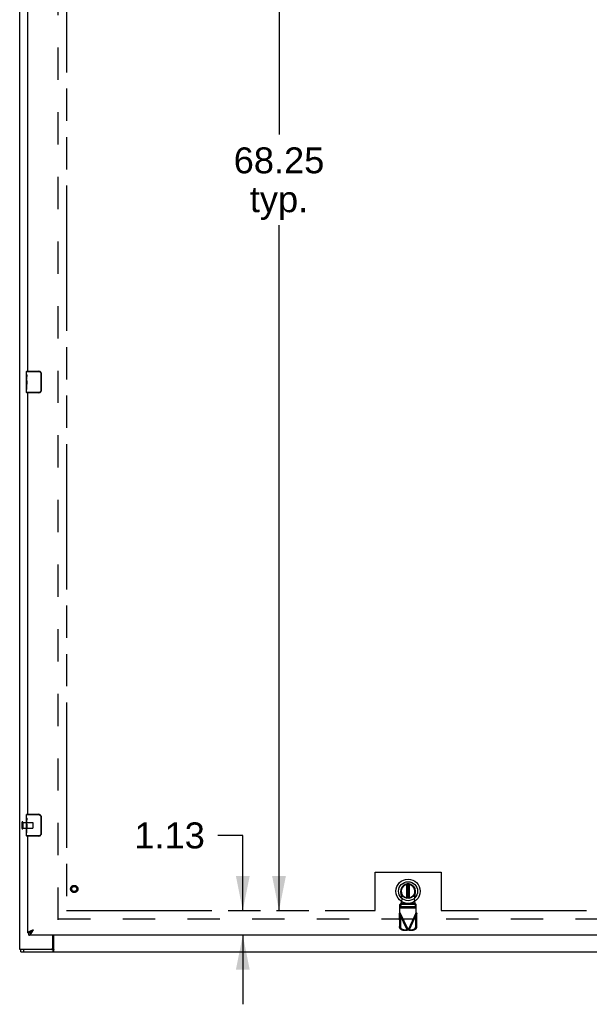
# Model space of a CAD drawing. Header units: inches. Extents: x 0 to 267, y 0 to 173.
# Tile 4 of 104: x 47 to 72, y 47 to 92. Entities that reach past the tile are written whole.
import ezdxf

# ---------------------------------------------------------------- set-up
doc = ezdxf.new("R2010")
doc.units = ezdxf.units.IN
doc.header["$LTSCALE"] = 14.696721
doc.header["$MEASUREMENT"] = 0
doc.linetypes.add('HIDDEN', pattern=[0.2, 0.1, -0.1])
doc.linetypes.add('PHANTOM', pattern=[0.8, 0.45, -0.05, 0.1, -0.05, 0.1, -0.05])
doc.layers.get('0').update_dxf_attribs({"linetype": 'CONTINUOUS'})
for name, color, linetype in [('02___PRT_ALL_AXES', 7, 'CONTINUOUS'), ('AVAILABLE_DOOR_SPACE', 7, 'CONTINUOUS'), ('DEFAULT_2', 8, 'HIDDEN'), ('DIMENSIONS', 7, 'CONTINUOUS')]:
    doc.layers.add(name, color=color, linetype=linetype)
doc.styles.get("Standard").update_dxf_attribs({"font": 'arial.ttf'})
doc.dimstyles.new('DIMSTYLE_1', dxfattribs={"dimtxt": 1.178881, "dimasz": 1.571842, "dimexe": 0.09, "dimexo": 0.07, "dimgap": 0.0375, "dimtad": 0, "dimtih": 1, "dimtoh": 1, "dimzin": 4, "dimdsep": 46, "dimtxsty": 'Standard', "dimblk": '_FILLED', "dimblk1": '_FILLED', "dimblk2": '_FILLED', "dimcen": 0.09, "dimazin": 1, "dimtfac": 1, "dimtofl": 0, "dimtmove": 0, "dimatfit": 3, "dimldrblk": '_FILLED', "dimfxl": 0, "dimtolj": 1, "dimtzin": 4, "dimarcsym": 0})

# ---------------------------------------------------------------- blocks, each defined once
blk = doc.blocks.new('_FILLED')
at = {"color": 0, "linetype": 'ByBlock'}
blk.add_solid([(0, 0), (-1, 0.2), (-1, -0.2)], dxfattribs=at)
blk = doc.blocks.new('*D14')
at = {"layer": 'DIMENSIONS', "color": 2, "linetype": 'Continuous'}
for p, q in [((58.38, 119.535), (58.38, 86.589)), ((58.38, 51.285), (58.38, 82.463))]:
    blk.add_line(p, q, dxfattribs=at)
at = {"layer": 'DIMENSIONS', "color": 2, "linetype": 'Continuous', "xscale": 1.5718418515, "yscale": 1.5718418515, "zscale": 1.5718418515}
for p, rotation in [((58.38, 119.535), 90), ((58.38, 51.285), 270)]:
    blk.add_blockref('_FILLED', p, dxfattribs=dict(at, rotation=rotation))
at = {"layer": 'DIMENSIONS', "color": 2, "linetype": 'Continuous', "insert": (58.38, 86), "char_height": 1.1789, "width": 4.11951, "attachment_point": 2, "line_spacing_factor": 0.9}
blk.add_mtext('68.25\\Ptyp.', dxfattribs=at)
blk = doc.blocks.new('*D15')
at = {"layer": 'DIMENSIONS', "color": 2, "linetype": 'Continuous'}
for p, q in [((56.734, 54.7), (55.598, 54.7)), ((56.734, 51.285), (56.734, 54.7)), ((56.734, 50.16), (56.734, 47.017))]:
    blk.add_line(p, q, dxfattribs=at)
at = {"layer": 'DIMENSIONS', "color": 2, "linetype": 'Continuous', "xscale": 1.5718418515, "yscale": 1.5718418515, "zscale": 1.5718418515}
for p, rotation in [((56.734, 51.285), 270), ((56.734, 50.16), 90)]:
    blk.add_blockref('_FILLED', p, dxfattribs=dict(at, rotation=rotation))
at = {"layer": 'DIMENSIONS', "color": 2, "linetype": 'Continuous', "insert": (55.009, 55.29), "char_height": 1.1789, "width": 3.20358, "attachment_point": 3, "line_spacing_factor": 0.9}
blk.add_mtext('1.13', dxfattribs=at)

msp = doc.modelspace()

# ---------------------------------------------------------------- linework, layer by layer
at = {"color": 3, "linetype": 'Continuous'}
for p, q in [((46.591, 49.514), (46.591, 126.112)), ((46.966, 75.827), (46.966, 94.994)), ((46.966, 55.66), (46.966, 74.827)), ((46.966, 50.264), (46.966, 54.66)), ((47.099, 50.363), (47.11, 50.368)), ((47.11, 50.368), (47.121, 50.372)), ((47.121, 50.372), (47.133, 50.377)), ((47.133, 50.377), (47.145, 50.382)), ((47.145, 50.382), (47.157, 50.386)), ((47.157, 50.386), (47.169, 50.391)), ((47.169, 50.391), (47.188, 50.398)), ((47.179, 50.343), (47.186, 50.356)), ((47.188, 50.398), (47.213, 50.407)), ((47.196, 50.375), (47.213, 50.407)), ((81.487, 50.16), (47.008, 50.16)), ((48.091, 49.577), (48.091, 50.16)), ((48.098, 49.514), (46.591, 49.514))]:
    msp.add_line(p, q, dxfattribs=at)
at = {"color": 7, "linetype": 'Continuous'}
for p, q in [((46.906, 75.666), (46.906, 75.812)), ((46.906, 75.812), (47.464, 75.812)), ((46.921, 75.827), (47.461, 75.827)), ((47.169, 75.827), (47.169, 75.812)), ((47.426, 75.827), (47.426, 75.812)), ((47.554, 75.727), (47.554, 74.927)), ((47.561, 75.727), (47.554, 75.727)), ((47.561, 75.727), (47.561, 74.927)), ((46.906, 75.409), (46.906, 75.442)), ((46.906, 75.212), (46.906, 75.243)), ((46.906, 74.842), (46.906, 74.981)), ((47.464, 74.842), (46.906, 74.842)), ((47.461, 74.827), (46.921, 74.827)), ((47.169, 74.827), (47.169, 74.842)), ((47.426, 74.827), (47.426, 74.842)), ((47.561, 74.927), (47.554, 74.927)), ((46.906, 55.5), (46.906, 55.645)), ((46.906, 55.645), (47.464, 55.645)), ((46.921, 55.66), (47.461, 55.66)), ((47.169, 55.66), (47.169, 55.645)), ((47.426, 55.66), (47.426, 55.645)), ((47.554, 55.56), (47.554, 54.76)), ((47.561, 55.56), (47.554, 55.56)), ((47.561, 55.56), (47.561, 54.76)), ((46.906, 55.242), (46.906, 55.276)), ((46.906, 55.045), (46.906, 55.076)), ((46.906, 54.675), (46.906, 54.815)), ((47.464, 54.675), (46.906, 54.675)), ((47.461, 54.66), (46.921, 54.66)), ((47.169, 54.66), (47.169, 54.675)), ((47.426, 54.66), (47.426, 54.675)), ((47.561, 54.76), (47.554, 54.76)), ((64.192, 51.851), (64.192, 52.471)), ((64.208, 52.474), (64.208, 51.849)), ((64.287, 51.849), (64.287, 52.474)), ((64.302, 52.471), (64.302, 51.851)), ((46.966, 50.264), (47.008, 50.264)), ((47.008, 50.16), (47.008, 50.264)), ((47.166, 50.377), (47.175, 50.382)), ((47.175, 50.382), (47.183, 50.388)), ((47.175, 50.366), (47.182, 50.374)), ((47.182, 50.374), (47.189, 50.381)), ((47.183, 50.388), (47.191, 50.393)), ((47.189, 50.381), (47.196, 50.388)), ((47.191, 50.393), (47.204, 50.401)), ((47.196, 50.388), (47.213, 50.407)), ((47.204, 50.401), (47.213, 50.407)), ((48.144, 49.41), (48.144, 50.16)), ((46.643, 49.41), (46.643, 49.514)), ((46.643, 49.41), (119.539, 49.41)), ((46.773, 49.41), (46.773, 49.514)), ((48.098, 49.514), (48.098, 49.41))]:
    msp.add_line(p, q, dxfattribs=at)
for points in [[(47.461, 75.827), (47.462, 75.827), (47.462, 75.826), (47.462, 75.825), (47.463, 75.824), (47.463, 75.823), (47.463, 75.821), (47.463, 75.819), (47.464, 75.817), (47.464, 75.814), (47.464, 75.812)], [(47.464, 75.812), (47.472, 75.812), (47.48, 75.811), (47.489, 75.809), (47.497, 75.806), (47.505, 75.803), (47.512, 75.799), (47.52, 75.794), (47.526, 75.789), (47.532, 75.783), (47.536, 75.778), (47.54, 75.772), (47.544, 75.767), (47.547, 75.761), (47.549, 75.756), (47.551, 75.751), (47.552, 75.746), (47.553, 75.741), (47.554, 75.736), (47.554, 75.731), (47.554, 75.727)], [(47.555, 75.763), (47.557, 75.758), (47.558, 75.752), (47.56, 75.746), (47.561, 75.74), (47.561, 75.733), (47.561, 75.727)], [(47.461, 74.827), (47.462, 74.827), (47.462, 74.828), (47.462, 74.829), (47.463, 74.83), (47.463, 74.832), (47.463, 74.833), (47.463, 74.835), (47.464, 74.837), (47.464, 74.84), (47.464, 74.842)], [(47.554, 74.927), (47.554, 74.923), (47.554, 74.918), (47.553, 74.914), (47.552, 74.909), (47.551, 74.904), (47.549, 74.899), (47.547, 74.893), (47.544, 74.888), (47.54, 74.882), (47.536, 74.877), (47.532, 74.871), (47.526, 74.866), (47.52, 74.86), (47.512, 74.856), (47.505, 74.851), (47.497, 74.848), (47.489, 74.845), (47.48, 74.844), (47.472, 74.842), (47.464, 74.842)], [(47.561, 74.927), (47.561, 74.921), (47.561, 74.915), (47.56, 74.908), (47.558, 74.902), (47.557, 74.897), (47.555, 74.891)], [(47.461, 55.66), (47.462, 55.66), (47.462, 55.66), (47.462, 55.659), (47.463, 55.658), (47.463, 55.656), (47.463, 55.654), (47.463, 55.652), (47.464, 55.65), (47.464, 55.648), (47.464, 55.645)], [(47.464, 55.645), (47.472, 55.645), (47.48, 55.644), (47.489, 55.642), (47.497, 55.64), (47.505, 55.636), (47.512, 55.632), (47.52, 55.627), (47.526, 55.622), (47.532, 55.617), (47.536, 55.611), (47.54, 55.606), (47.544, 55.6), (47.547, 55.594), (47.549, 55.589), (47.551, 55.584), (47.552, 55.579), (47.553, 55.574), (47.554, 55.569), (47.554, 55.565), (47.554, 55.56)], [(47.555, 55.597), (47.557, 55.591), (47.558, 55.585), (47.56, 55.579), (47.561, 55.573), (47.561, 55.567), (47.561, 55.56)], [(47.461, 54.66), (47.462, 54.661), (47.462, 54.661), (47.462, 54.662), (47.463, 54.663), (47.463, 54.665), (47.463, 54.667), (47.463, 54.669), (47.464, 54.671), (47.464, 54.673), (47.464, 54.675)], [(47.554, 54.76), (47.554, 54.756), (47.554, 54.752), (47.553, 54.747), (47.552, 54.742), (47.551, 54.737), (47.549, 54.732), (47.547, 54.726), (47.544, 54.721), (47.54, 54.715), (47.536, 54.71), (47.532, 54.704), (47.526, 54.699), (47.52, 54.694), (47.512, 54.689), (47.505, 54.685), (47.497, 54.681), (47.489, 54.679), (47.48, 54.677), (47.472, 54.676), (47.464, 54.675)], [(47.561, 54.76), (47.561, 54.754), (47.561, 54.748), (47.56, 54.742), (47.558, 54.736), (47.557, 54.73), (47.555, 54.724)], [(47.008, 50.264), (47.012, 50.265), (47.015, 50.265), (47.019, 50.265), (47.022, 50.265), (47.025, 50.266), (47.029, 50.266), (47.032, 50.267), (47.036, 50.268), (47.039, 50.268), (47.043, 50.269), (47.046, 50.27), (47.049, 50.271), (47.053, 50.273), (47.056, 50.274), (47.06, 50.275), (47.063, 50.277), (47.066, 50.278), (47.07, 50.28)], [(47.07, 50.28), (47.073, 50.282), (47.077, 50.284), (47.08, 50.285), (47.083, 50.287), (47.087, 50.29), (47.09, 50.292), (47.094, 50.294), (47.097, 50.296), (47.1, 50.299), (47.104, 50.301), (47.107, 50.304), (47.111, 50.306), (47.114, 50.309), (47.118, 50.312), (47.121, 50.314), (47.124, 50.317), (47.128, 50.32), (47.131, 50.323), (47.135, 50.326), (47.138, 50.329), (47.141, 50.333), (47.145, 50.336), (47.148, 50.339), (47.152, 50.342), (47.155, 50.346), (47.158, 50.349), (47.162, 50.352), (47.165, 50.356), (47.169, 50.359), (47.175, 50.366)], [(47.073, 50.282), (47.074, 50.284), (47.075, 50.286), (47.076, 50.289), (47.077, 50.292), (47.078, 50.295), (47.08, 50.297), (47.081, 50.3), (47.083, 50.303), (47.085, 50.306), (47.087, 50.308), (47.089, 50.311), (47.091, 50.314), (47.093, 50.317), (47.096, 50.319), (47.098, 50.322), (47.101, 50.325), (47.103, 50.327), (47.106, 50.33), (47.109, 50.333), (47.112, 50.336), (47.115, 50.338), (47.118, 50.341), (47.122, 50.344), (47.125, 50.347), (47.128, 50.349), (47.132, 50.352), (47.136, 50.355), (47.139, 50.358), (47.143, 50.36), (47.147, 50.363), (47.151, 50.366), (47.154, 50.369), (47.158, 50.371), (47.162, 50.374), (47.166, 50.377)], [(48.13, 49.462), (48.129, 49.457), (48.128, 49.451), (48.126, 49.446), (48.125, 49.441), (48.123, 49.436), (48.121, 49.431), (48.12, 49.427), (48.118, 49.424), (48.116, 49.421), (48.113, 49.418), (48.111, 49.415), (48.108, 49.413), (48.106, 49.412), (48.103, 49.411), (48.101, 49.411), (48.098, 49.41)], [(48.144, 49.507), (48.143, 49.505), (48.141, 49.502), (48.14, 49.498), (48.138, 49.494), (48.137, 49.489), (48.135, 49.484), (48.134, 49.479), (48.133, 49.473), (48.13, 49.462)]]:
    msp.add_lwpolyline(points, dxfattribs=at)
at = {"color": 3, "linetype": 'Continuous'}
for points in [[(46.966, 50.264), (46.967, 50.267), (46.967, 50.269), (46.967, 50.271), (46.968, 50.274), (46.968, 50.276), (46.969, 50.278), (46.97, 50.281), (46.971, 50.283), (46.973, 50.285), (46.974, 50.287), (46.976, 50.29), (46.978, 50.292), (46.98, 50.294), (46.982, 50.297), (46.984, 50.299), (46.986, 50.301), (46.989, 50.304), (46.992, 50.306), (46.994, 50.308), (46.997, 50.31), (47.001, 50.313), (47.004, 50.315), (47.007, 50.317), (47.011, 50.32), (47.014, 50.322), (47.018, 50.324), (47.022, 50.327), (47.026, 50.329), (47.03, 50.331), (47.034, 50.333), (47.039, 50.336), (47.043, 50.338), (47.048, 50.34), (47.052, 50.343), (47.057, 50.345), (47.062, 50.347), (47.067, 50.35)], [(47.008, 50.16), (47.012, 50.161), (47.015, 50.161), (47.019, 50.161), (47.022, 50.162), (47.025, 50.163), (47.029, 50.163), (47.032, 50.165), (47.036, 50.166), (47.039, 50.167), (47.043, 50.169), (47.046, 50.171), (47.049, 50.173), (47.053, 50.175), (47.056, 50.177), (47.06, 50.179), (47.063, 50.182), (47.066, 50.184), (47.07, 50.187), (47.073, 50.19), (47.077, 50.193), (47.08, 50.197), (47.083, 50.2), (47.087, 50.204), (47.09, 50.208), (47.094, 50.211), (47.097, 50.215), (47.1, 50.22), (47.104, 50.224), (47.107, 50.228), (47.111, 50.233), (47.114, 50.237), (47.118, 50.242), (47.121, 50.247), (47.124, 50.252), (47.128, 50.257), (47.131, 50.262)], [(47.067, 50.35), (47.072, 50.352), (47.077, 50.354), (47.083, 50.356), (47.088, 50.359), (47.093, 50.361), (47.099, 50.363)], [(47.131, 50.262), (47.135, 50.267), (47.138, 50.273), (47.141, 50.278), (47.145, 50.284), (47.148, 50.289), (47.152, 50.295), (47.155, 50.301), (47.158, 50.307), (47.162, 50.313), (47.165, 50.319), (47.169, 50.325), (47.172, 50.331), (47.179, 50.343)], [(47.186, 50.356), (47.189, 50.362), (47.196, 50.375)], [(48.144, 49.57), (48.142, 49.57), (48.14, 49.569), (48.137, 49.568), (48.135, 49.567), (48.133, 49.565), (48.13, 49.563), (48.128, 49.561), (48.127, 49.559), (48.125, 49.556), (48.123, 49.554), (48.122, 49.551), (48.12, 49.548), (48.119, 49.545), (48.118, 49.542), (48.116, 49.538), (48.115, 49.535), (48.114, 49.532), (48.113, 49.529), (48.112, 49.527), (48.11, 49.524), (48.109, 49.522), (48.108, 49.52), (48.106, 49.518), (48.105, 49.517), (48.103, 49.516), (48.101, 49.515), (48.1, 49.515), (48.098, 49.514)]]:
    msp.add_lwpolyline(points, dxfattribs=at)
at = {"color": 7, "linetype": 'Continuous'}
for radius in [0.551, 0.433, 0.329, 0.317]:
    msp.add_circle((64.247, 52.161), radius, dxfattribs=at)
for centre, radius, start, end in [((46.921, 75.812), 0.015, 90, 180), ((47.461, 75.727), 0.1, 21.1999, 90), ((46.921, 74.842), 0.015, 180, 270), ((47.461, 74.927), 0.1, 270, 338.7946), ((46.921, 55.645), 0.015, 90, 180), ((47.461, 55.56), 0.1, 21.1999, 90), ((46.921, 54.675), 0.015, 180, 270), ((47.461, 54.76), 0.1, 270, 338.7946), ((64.247, 52.161), 0.315, 280.0787, 259.9213)]:
    msp.add_arc(centre, radius, start, end, dxfattribs=at)
at = {"color": 3, "linetype": 'Continuous'}
msp.add_arc((48.028, 49.577), 0.0625, 270, 360, dxfattribs=at)
at = {"layer": '02___PRT_ALL_AXES', "color": 7, "linetype": 'Continuous'}
for p, q in [((46.906, 75.666), (46.906, 75.812)), ((46.906, 75.409), (46.906, 75.666)), ((46.912, 75.61), (46.906, 75.61)), ((46.906, 75.579), (46.913, 75.579)), ((46.906, 75.442), (46.913, 75.442)), ((46.906, 74.842), (46.906, 75.406)), ((46.908, 75.379), (46.906, 75.379)), ((46.913, 75.442), (46.913, 75.579)), ((46.906, 75.248), (46.912, 75.248)), ((46.906, 75.212), (46.913, 75.212)), ((46.906, 75.149), (46.913, 75.149)), ((46.906, 74.981), (46.913, 74.981)), ((46.913, 74.981), (46.913, 75.212)), ((46.906, 55.5), (46.906, 55.645)), ((46.906, 55.242), (46.906, 55.499)), ((46.912, 55.443), (46.906, 55.443)), ((46.906, 55.412), (46.913, 55.412)), ((46.906, 55.276), (46.913, 55.276)), ((46.906, 54.675), (46.906, 55.239)), ((46.908, 55.213), (46.906, 55.213)), ((46.913, 55.276), (46.913, 55.412)), ((46.906, 55.081), (46.912, 55.081)), ((46.906, 55.045), (46.913, 55.045)), ((46.906, 54.982), (46.913, 54.982)), ((46.906, 54.815), (46.913, 54.815)), ((46.913, 54.815), (46.913, 55.045))]:
    msp.add_line(p, q, dxfattribs=at)
at = {"layer": '02___PRT_ALL_AXES', "color": 8, "linetype": 'HIDDEN'}
for p, q in [((46.738, 55.284), (46.738, 55.036)), ((46.738, 55.284), (47.185, 55.284)), ((46.738, 55.036), (47.185, 55.036))]:
    msp.add_line(p, q, dxfattribs=at)
at = {"layer": '02___PRT_ALL_AXES', "color": 7, "linetype": 'Continuous'}
for points in [[(46.906, 75.666), (46.907, 75.663), (46.907, 75.658), (46.908, 75.653), (46.909, 75.639)], [(46.906, 75.409), (46.907, 75.401), (46.907, 75.391), (46.908, 75.381)], [(46.908, 75.381), (46.911, 75.348), (46.912, 75.336), (46.912, 75.323), (46.913, 75.311), (46.913, 75.298), (46.913, 75.285), (46.913, 75.272), (46.913, 75.26), (46.912, 75.247), (46.912, 75.235), (46.911, 75.223)], [(46.909, 75.639), (46.91, 75.632), (46.911, 75.624), (46.912, 75.615)], [(46.912, 75.615), (46.912, 75.606), (46.913, 75.597), (46.913, 75.588), (46.913, 75.579)], [(46.906, 55.5), (46.907, 55.496), (46.907, 55.491), (46.908, 55.486), (46.909, 55.473)], [(46.906, 55.242), (46.907, 55.234), (46.907, 55.225), (46.908, 55.215)], [(46.908, 55.215), (46.911, 55.181), (46.912, 55.169), (46.912, 55.157), (46.913, 55.144), (46.913, 55.131), (46.913, 55.118), (46.913, 55.106), (46.913, 55.093), (46.912, 55.08), (46.912, 55.068), (46.911, 55.056)], [(46.909, 55.473), (46.91, 55.465), (46.911, 55.457), (46.912, 55.449)], [(46.912, 55.449), (46.912, 55.44), (46.913, 55.431), (46.913, 55.421), (46.913, 55.412)]]:
    msp.add_lwpolyline(points, dxfattribs=at)
at = {"layer": '02___PRT_ALL_AXES', "color": 8, "linetype": 'HIDDEN'}
msp.add_circle((49.07, 52.264), 0.124, dxfattribs=at)
at = {"layer": '02___PRT_ALL_AXES', "color": 7, "linetype": 'Continuous'}
for centre in [(47.169, 75.243), (47.169, 55.076)]:
    msp.add_ellipse(centre, major_axis=(0.263, 0), ratio=0.432808, start_param=3.141593, end_param=3.321581, dxfattribs=at)
at = {"layer": 'AVAILABLE_DOOR_SPACE', "color": 4, "linetype": 'PHANTOM'}
for p, q in [((48.716, 119.535), (48.716, 51.285)), ((62.748, 53.035), (65.748, 53.035)), ((62.748, 51.285), (62.748, 53.035)), ((65.748, 53.035), (65.748, 51.285)), ((48.716, 51.285), (62.748, 51.285)), ((65.748, 51.285), (77.904, 51.285))]:
    msp.add_line(p, q, dxfattribs=at)
at = {"layer": 'DEFAULT_2', "color": 8, "linetype": 'HIDDEN'}
for p, q in [((48.341, 50.858), (48.341, 119.962)), ((46.695, 55.302), (46.695, 55.018)), ((46.738, 55.302), (46.738, 55.018)), ((47.185, 55.284), (47.185, 55.036)), ((47.195, 55.274), (47.195, 55.046)), ((63.972, 51.807), (63.918, 52.101)), ((64.576, 52.101), (64.523, 51.807)), ((63.919, 51.606), (63.873, 51.564)), ((63.873, 51.191), (63.873, 51.564)), ((64.621, 51.561), (63.873, 51.561)), ((63.919, 51.606), (64.575, 51.606)), ((63.919, 51.451), (63.919, 51.606)), ((63.934, 51.61), (63.972, 51.807)), ((64.561, 51.61), (63.934, 51.61)), ((64.523, 51.807), (64.561, 51.61)), ((64.621, 51.564), (64.575, 51.606)), ((64.575, 51.606), (64.575, 51.451)), ((64.621, 51.191), (64.621, 51.564)), ((63.845, 51.143), (63.887, 51.162)), ((63.845, 51.143), (64.203, 50.39)), ((63.845, 51.143), (63.855, 50.552)), ((63.873, 51.409), (63.919, 51.451)), ((63.873, 51.406), (64.621, 51.406)), ((64.621, 51.402), (63.873, 51.402)), ((63.873, 51.191), (64.247, 50.403)), ((63.887, 51.162), (63.897, 50.572)), ((64.575, 51.451), (63.919, 51.451)), ((64.621, 51.191), (64.247, 50.403)), ((64.292, 50.39), (64.649, 51.143)), ((64.575, 51.451), (64.621, 51.409)), ((64.598, 50.572), (64.608, 51.162)), ((64.608, 51.162), (64.649, 51.143)), ((64.639, 50.552), (64.649, 51.143)), ((48.341, 50.91), (80.82, 50.91)), ((63.897, 50.572), (63.855, 50.552)), ((64.01, 50.393), (64.051, 50.413)), ((64.01, 50.393), (64.203, 50.39)), ((64.051, 50.413), (64.244, 50.41)), ((64.244, 50.41), (64.203, 50.39)), ((64.225, 50.396), (64.203, 50.39)), ((64.247, 50.403), (64.225, 50.396)), ((64.27, 50.396), (64.247, 50.403)), ((64.25, 50.41), (64.443, 50.413)), ((64.292, 50.39), (64.25, 50.41)), ((64.292, 50.39), (64.27, 50.396)), ((64.292, 50.39), (64.485, 50.393)), ((64.443, 50.413), (64.485, 50.393)), ((64.639, 50.552), (64.598, 50.572))]:
    msp.add_line(p, q, dxfattribs=at)
for points in [[(63.919, 51.451), (63.92, 51.454), (63.921, 51.46), (63.922, 51.466), (63.923, 51.474), (63.924, 51.484), (63.925, 51.494), (63.926, 51.506), (63.927, 51.519), (63.929, 51.533), (63.93, 51.547), (63.931, 51.562), (63.932, 51.578), (63.934, 51.61)], [(63.934, 51.61), (63.931, 51.609), (63.929, 51.608), (63.926, 51.607), (63.924, 51.607), (63.922, 51.606), (63.919, 51.606)], [(64.575, 51.606), (64.573, 51.606), (64.57, 51.607), (64.568, 51.607), (64.565, 51.608), (64.563, 51.609), (64.561, 51.61)], [(64.561, 51.61), (64.562, 51.594), (64.564, 51.562)], [(64.564, 51.562), (64.565, 51.547), (64.566, 51.533), (64.567, 51.519), (64.568, 51.506), (64.569, 51.494), (64.57, 51.484), (64.571, 51.474), (64.572, 51.466), (64.573, 51.46), (64.574, 51.454), (64.575, 51.451)], [(63.845, 51.143), (63.85, 51.15), (63.854, 51.158), (63.859, 51.166)], [(63.859, 51.166), (63.868, 51.183), (63.873, 51.191)], [(64.621, 51.191), (64.631, 51.174), (64.635, 51.166), (64.64, 51.158), (64.645, 51.15), (64.649, 51.143)], [(64.01, 50.393), (63.995, 50.394), (63.98, 50.397), (63.965, 50.401), (63.951, 50.406), (63.938, 50.413), (63.925, 50.421), (63.913, 50.43), (63.901, 50.441), (63.891, 50.452), (63.882, 50.465), (63.874, 50.478), (63.868, 50.492), (63.862, 50.507), (63.858, 50.521), (63.856, 50.537), (63.855, 50.552)], [(63.897, 50.572), (63.898, 50.556), (63.9, 50.541), (63.904, 50.526), (63.909, 50.512), (63.916, 50.498), (63.924, 50.485), (63.933, 50.472), (63.943, 50.461), (63.954, 50.45), (63.966, 50.441), (63.979, 50.433), (63.993, 50.426), (64.007, 50.42), (64.021, 50.416), (64.036, 50.414), (64.051, 50.413)], [(64.443, 50.413), (64.458, 50.414), (64.473, 50.416), (64.487, 50.42), (64.501, 50.426), (64.515, 50.433), (64.528, 50.441), (64.54, 50.45), (64.551, 50.461), (64.561, 50.472), (64.571, 50.485), (64.578, 50.498), (64.585, 50.512), (64.59, 50.526), (64.594, 50.541), (64.597, 50.556), (64.598, 50.572)], [(64.639, 50.552), (64.638, 50.537), (64.636, 50.521), (64.632, 50.507), (64.627, 50.492), (64.62, 50.478), (64.612, 50.465), (64.603, 50.452), (64.593, 50.441), (64.582, 50.43), (64.57, 50.421), (64.557, 50.413), (64.543, 50.406), (64.529, 50.401), (64.514, 50.397), (64.5, 50.394), (64.485, 50.393)]]:
    msp.add_lwpolyline(points, dxfattribs=at)
for radius in [0.164, 0.142, 0.124, 0.114]:
    msp.add_circle((49.07, 52.264), radius, dxfattribs=at)
for centre, radius, start, end in [((46.717, 55.302), 0.0215, 0, 180), ((47.185, 55.274), 0.01, 0, 90), ((46.717, 55.018), 0.0215, 180, 360), ((47.185, 55.046), 0.01, 270, 360), ((64.247, 52.161), 0.335, 349.673, 190.327)]:
    msp.add_arc(centre, radius, start, end, dxfattribs=at)

# ---------------------------------------------------------------- dimensions: what is measured, and where the dimension line sits
at = {"layer": 'DIMENSIONS', "color": 2, "linetype": 'Continuous'}
dim = msp.add_linear_dim(base=(58.38, 51.285), p1=(48.716, 119.535), p2=(48.716, 51.285), angle=270, text='<>\\Ptyp.', dimstyle='DIMSTYLE_1', dxfattribs=at)
dim.commit()
dim.dimension.update_dxf_attribs({"geometry": '*D14', "text_midpoint": (58.38, 84.526), "dimtype": 160})
dim = msp.add_linear_dim(base=(56.734389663, 50.160464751), p1=(48.716438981, 51.285464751), p2=(47.008438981, 50.160464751), angle=270, dimstyle='DIMSTYLE_1', dxfattribs=at)
dim.commit()
dim.dimension.update_dxf_attribs({"geometry": '*D15', "text_midpoint": (53.458251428, 54.693906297), "dimtype": 160})

doc.saveas('drawing.dxf')
